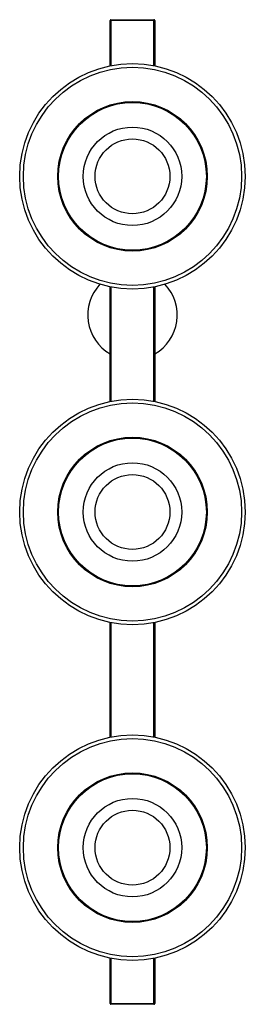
# Paper-space layout '_Inferior' of a CAD drawing. Header units: millimetres. Extents: x -149 to 103, y 500 to 1600.
import ezdxf

# ---------------------------------------------------------------- set-up
doc = ezdxf.new("R2010")
doc.units = ezdxf.units.MM

psp = doc.layouts.new('_Inferior')

# ---------------------------------------------------------------- linework, layer by layer
at = {"color": 7, "linetype": 'Continuous', "lineweight": 25}
for p, q in [((2.1, 1599), (-47.9, 1599)), ((-47.9, 1548.4), (-47.9, 1599)), ((-46.9, 1600), (-46.9, 1548.6)), ((-46.9, 1600), (1.1, 1600)), ((1.1, 1548.6), (1.1, 1600)), ((2.1, 1599), (2.1, 1548.4)), ((-47.9, 1173.4), (-47.9, 1301.6)), ((2.1, 1301.6), (2.1, 1173.4)), ((-47.9, 798.4), (-47.9, 926.6)), ((2.1, 926.6), (2.1, 798.4)), ((-47.9, 501), (-47.9, 551.6)), ((-46.9, 551.4), (-46.9, 500)), ((1.1, 500), (1.1, 551.4)), ((2.1, 551.6), (2.1, 501)), ((-47.9, 501), (2.1, 501)), ((1.1, 500), (-46.9, 500))]:
    psp.add_line(p, q, dxfattribs=at)
at = {"color": 8, "linetype": 'Continuous', "lineweight": 25}
for p, q in [((-46.9, 1301.4), (-46.9, 1173.6)), ((1.1, 1173.6), (1.1, 1301.4)), ((-46.9, 926.4), (-46.9, 798.6)), ((1.1, 798.6), (1.1, 926.4))]:
    psp.add_line(p, q, dxfattribs=at)
at = {"color": 7, "linetype": 'Continuous', "lineweight": 25}
for centre, radius in [((-22.9, 1425), 125.9), ((-22.9, 1425), 121.8), ((-22.9, 1425), 83.5), ((-22.9, 1425), 82.5), ((-22.9, 1425), 55), ((-22.9, 1425), 41.8), ((-22.9, 1050), 125.9), ((-22.9, 1050), 121.8), ((-22.9, 1050), 83.5), ((-22.9, 1050), 82.5), ((-22.9, 1050), 55), ((-22.9, 1050), 41.8), ((-22.9, 675), 125.9), ((-22.9, 675), 121.8), ((-22.9, 675), 83.5), ((-22.9, 675), 82.5), ((-22.9, 675), 55), ((-22.9, 675), 41.8)]:
    psp.add_circle(centre, radius, dxfattribs=at)
for centre, radius, start, end in [((-46.9, 1599), 1, 90, 180), ((1.1, 1599), 1, 0, 90), ((-22.9, 1270), 50, 136.5311, 240), ((-22.9, 1270), 50, 300, 43.4689), ((-46.9, 501), 1, 180, 270), ((1.1, 501), 1, 270, 360)]:
    psp.add_arc(centre, radius, start, end, dxfattribs=at)

doc.saveas('drawing.dxf')
